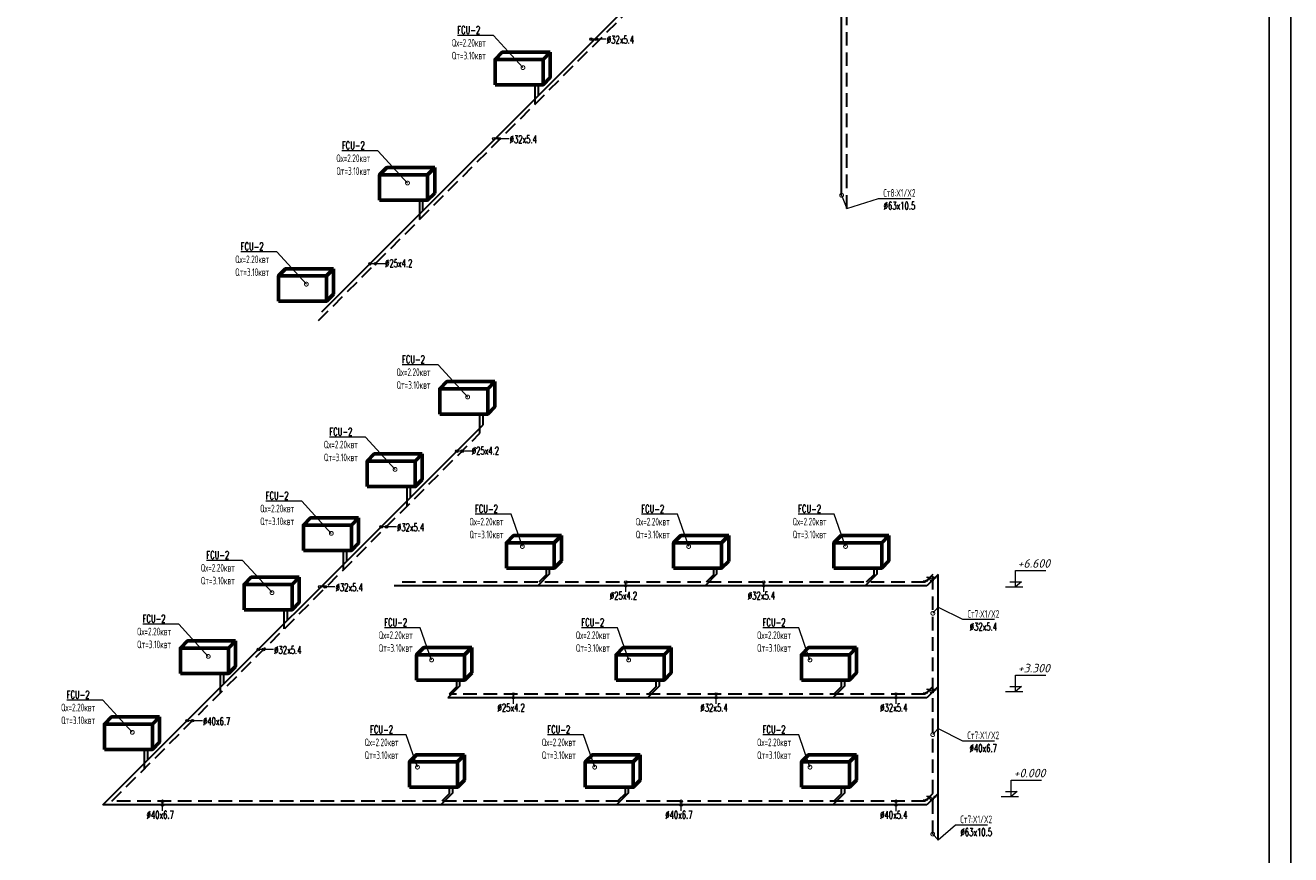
# Model space of a CAD drawing. Header units: inches. Extents: x 8001 to 766003, y -84601 to 563258.
# Tile 44 of 188: x 259533 to 289106, y 212980 to 232368. Entities that reach past the tile are written whole.
import ezdxf
from ezdxf import colors
from ezdxf.entities.mleader import LeaderData, LeaderLine
from ezdxf.enums import TextEntityAlignment as Align
from ezdxf.math import Vec2, Vec3

# ---------------------------------------------------------------- set-up
doc = ezdxf.new("R2010")
doc.units = ezdxf.units.IN
doc.header["$MEASUREMENT"] = 0
doc.linetypes.add('CONTINOUS', pattern=[0])
doc.linetypes.add('HIDDEN', pattern=[9.525, 6.35, -3.175])
for name, color, linetype, lineweight in [('Fancoil', 4, 'Continuous', 60), ('SGM-M-400-TEXT', 140, 'CONTINOUS', 20), ('SGM-M-500-11-HI-TEXT', 11, 'CONTINOUS', 20), ('SGM-M-500-9-HI-EQM', 150, 'CONTINOUS', 20), ('SGM-M-700-5-HVAC-WS-CWS-FCU', 32, 'CONTINOUS', 30), ('SGM-M-700-6-HVAC-WS-CWR-FCU', 141, 'HIDDEN', 30), ('ОВ', 250, 'Continuous', 25)]:
    doc.layers.add(name, color=color, linetype=linetype, lineweight=lineweight)
doc.styles.add('ISOPEUR', font='isocpeui.ttf')
doc.styles.add('SGM_MKN', font='romans.shx', dxfattribs={"width": 0.65, "height": 100})

# ---------------------------------------------------------------- blocks, each defined once
blk = doc.blocks.new('flaid 54512')
at = {"layer": 'ОВ', "color": 0, "lineweight": 60}
blk.add_lwpolyline([(1359433, -675694), (1359267, -675861), (1358146, -675861), (1358312, -675694)], close=True, dxfattribs=at)
for points in [[(1359433, -675694), (1359433, -676287)], [(1358146, -675861), (1358146, -676454)], [(1359267, -675861), (1359267, -676454)], [(1359433, -676287), (1359433, -676287), (1359267, -676454), (1358146, -676454)]]:
    blk.add_lwpolyline(points, dxfattribs=at)
blk = doc.blocks.new('_DotSmall')
at = {"color": 0, "linetype": 'ByBlock', "const_width": 0.5}
blk.add_lwpolyline([(-0.0625, 0, 1), (0.0625, 0, 1)], format="xyb", close=True, dxfattribs=at)
blk = doc.blocks.new('*U67')
at = {"color": 0, "linetype": 'ByBlock', "lineweight": 18}
for points in [[(863, 200), (1313, 200), (1088, 0), (1088, 633), (2267, 633)], [(700, 0), (1374, 0)]]:
    blk.add_lwpolyline(points, dxfattribs=at)
at = {"color": 0, "linetype": 'ByBlock', "lineweight": 5, "style": 'ISOPEUR'}
blk.add_attdef('LEVEL', text='', height=250, dxfattribs=at).set_placement((1678, 816), align=Align.MIDDLE_CENTER)

msp = doc.modelspace()

# ---------------------------------------------------------------- linework, layer by layer
for points in [[(189105.77, 267572.808), (289105.77, 267572.808), (289105.77, 198172.808), (189105.77, 198172.808)], [(191105.77, 267072.808), (288605.77, 267072.808), (288605.77, 198672.808), (191105.77, 198672.808)]]:
    msp.add_lwpolyline(points, close=True)
at = {"layer": 'SGM-M-500-11-HI-TEXT', "color": 5, "ltscale": 30}
for p, q in [((273108.753, 232045.866), (272752.44, 232045.866)), ((270838.013, 229717.434, -40), (270481.699, 229717.434, -40)), ((267945.339, 226795.155, -40), (267589.026, 226795.155, -40)), ((269972.133, 222414.149, 40), (269615.819, 222414.149, 40)), ((268204.022, 220646.039, 40), (267847.709, 220646.039, 40)), ((266769.883, 219241.506, 40), (266413.569, 219241.506, 40)), ((273564.749, 219125.146), (273564.749, 219352.425)), ((276789.138, 219125.126), (276789.138, 219352.405)), ((265333.965, 217775.982, 40), (264977.652, 217775.982, 40)), ((270939.023, 216507.63), (270939.023, 216734.909)), ((275680.236, 216507.695), (275680.236, 216734.974)), ((279881.789, 216507.695), (279881.789, 216734.974)), ((263671.365, 216113.381, 40), (263315.051, 216113.381, 40)), ((262737.305, 214002.667), (262737.305, 214229.946)), ((274859.805, 214002.667), (274859.805, 214229.946)), ((279881.806, 214001.808), (279881.806, 214229.087))]:
    msp.add_line(p, q, dxfattribs=at)
for centre in [(272752.44, 232045.866), (272876.842, 232045.866), (270481.699, 229717.434, -40), (270606.101, 229717.434, -40), (267589.026, 226795.155, -40), (267713.427, 226795.155, -40), (269615.819, 222414.149, 40), (269740.221, 222414.149, 40), (267847.709, 220646.039, 40), (267972.111, 220646.039, 40), (266413.569, 219241.506, 40), (266537.971, 219241.506, 40), (273564.748, 219267.574), (273564.749, 219352.425), (276789.138, 219352.405), (276789.138, 219267.555), (264977.652, 217775.982, 40), (265102.053, 217775.982, 40), (270939.023, 216734.909), (270939.023, 216650.058), (275680.236, 216734.974), (275680.236, 216650.123), (279881.789, 216734.974), (279881.789, 216650.123), (263315.051, 216113.381, 40), (263439.453, 216113.381, 40), (262737.304, 214145.095), (262737.305, 214229.946), (274859.804, 214145.095), (274859.805, 214229.946), (279881.805, 214144.237), (279881.806, 214229.087)]:
    msp.add_circle(centre, 30, dxfattribs=at)
at = {"layer": 'SGM-M-500-9-HI-EQM', "ltscale": 30}
for p, q in [((280701.871, 219461.322), (280597.871, 219461.322)), ((280629.185, 219472.636), (280606.558, 219450.008)), ((280630.273, 219421.724), (280701.871, 219461.322)), ((280630.273, 219421.724), (280637.871, 219461.322)), ((280688.788, 219438.563), (280630.273, 219421.724)), ((280683.077, 219382.126), (280826.273, 219461.322)), ((280686.432, 219426.285), (280688.788, 219438.563)), ((280687.61, 219432.424), (280707.116, 219438.037)), ((280705.231, 219428.214), (280709, 219447.86)), ((280762.273, 219461.322), (280747.077, 219382.126)), ((280826.273, 219461.322), (280762.273, 219461.322)), ((280518.675, 219382.126), (280622.675, 219382.126)), ((280558.675, 219382.126), (280630.273, 219421.724)), ((280622.675, 219382.126), (280630.273, 219421.724)), ((280627.917, 219409.445), (280686.432, 219426.285)), ((280747.077, 219382.126), (280683.077, 219382.126)), ((280558.675, 216764.613), (280630.273, 216804.211)), ((280701.871, 216843.809), (280597.871, 216843.809)), ((280629.185, 216855.123), (280606.558, 216832.495)), ((280622.675, 216764.613), (280630.273, 216804.211)), ((280627.917, 216791.932), (280686.432, 216808.772)), ((280630.273, 216804.211), (280701.871, 216843.809)), ((280630.273, 216804.211), (280637.871, 216843.809)), ((280688.788, 216821.051), (280630.273, 216804.211)), ((280683.077, 216764.613), (280826.273, 216843.809)), ((280686.432, 216808.772), (280688.788, 216821.051)), ((280687.61, 216814.911), (280707.116, 216820.524)), ((280705.231, 216810.701), (280709, 216830.347)), ((280762.273, 216843.809), (280747.077, 216764.613)), ((280826.273, 216843.809), (280762.273, 216843.809)), ((280518.675, 216764.613), (280622.675, 216764.613)), ((280747.077, 216764.613), (280683.077, 216764.613)), ((280518.675, 214259.68), (280622.675, 214259.68)), ((280558.675, 214259.68), (280630.273, 214299.278)), ((280701.871, 214338.876), (280597.871, 214338.876)), ((280629.185, 214350.19), (280606.558, 214327.563)), ((280622.675, 214259.68), (280630.273, 214299.278)), ((280627.917, 214286.999), (280686.432, 214303.839)), ((280630.273, 214299.278), (280701.871, 214338.876)), ((280630.273, 214299.278), (280637.871, 214338.876)), ((280688.788, 214316.118), (280630.273, 214299.278)), ((280683.077, 214259.68), (280826.273, 214338.876)), ((280747.077, 214259.68), (280683.077, 214259.68)), ((280686.432, 214303.839), (280688.788, 214316.118)), ((280687.61, 214309.978), (280707.116, 214315.592)), ((280705.231, 214305.768), (280709, 214325.415)), ((280762.273, 214338.876), (280747.077, 214259.68)), ((280826.273, 214338.876), (280762.273, 214338.876))]:
    msp.add_line(p, q, dxfattribs=at)
for centre in [(280754.675, 219421.724), (280754.675, 216804.211), (280754.675, 214299.278)]:
    msp.add_ellipse(centre, major_axis=(27.029, 11.196), ratio=0.414213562, start_param=1.570796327, end_param=7.853981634, dxfattribs=at)
at = {"layer": 'SGM-M-700-5-HVAC-WS-CWS-FCU', "ltscale": 500}
for p, q in [((278610.497, 228395.137), (278613.665, 250255.458)), ((266461.75, 225667.88, -40), (275322.028, 234524.441, -40)), ((271523.526, 230729.655, -40), (271523.526, 230979.672, -40)), ((268825.122, 228031.251, -40), (268825.122, 228281.268, -40)), ((270231.639, 223029.969, 40), (270231.639, 223279.986, 40)), ((261346.783, 214145.113, 40), (270231.639, 223029.969, 40)), ((268534.988, 221337.729, 40), (268534.988, 221587.747, 40)), ((267044.925, 219843.255, 40), (267044.925, 220093.272, 40)), ((271786.185, 219546.349), (271507.387, 219267.558)), ((271786.185, 219546.35), (271786.185, 219679.741)), ((275696.33, 219545.374), (275418.544, 219267.595)), ((275696.33, 219545.375), (275696.33, 219678.766)), ((279441.848, 219546.325), (279164.062, 219268.546)), ((279441.848, 219546.326), (279441.848, 219679.717)), ((280864.483, 219531.532), (280794.273, 219461.322)), ((280864.483, 213319.864), (280864.483, 219531.532)), ((280600.592, 219267.641), (268152.377, 219267.558)), ((280715.077, 219382.126), (280600.592, 219267.641)), ((265658.4, 218456.73, 40), (265658.4, 218706.748, 40)), ((264168.487, 216966.817, 40), (264168.487, 217216.835, 40)), ((269689.562, 216928.812), (269410.787, 216650.043)), ((269689.562, 216928.813), (269689.562, 217062.204)), ((274351.766, 216928.812), (274073.98, 216651.033)), ((274351.766, 216928.813), (274351.766, 217062.204)), ((278683.581, 216928.812), (278405.795, 216651.033)), ((278683.581, 216928.813), (278683.581, 217062.204)), ((280864.483, 216914.019), (280794.273, 216843.809)), ((280600.592, 216650.128), (269410.796, 216650.053)), ((280715.077, 216764.613), (280600.592, 216650.128)), ((262393.621, 215191.951, 40), (262393.621, 215441.996, 40)), ((269520.521, 214423.88), (269241.745, 214145.111)), ((269520.521, 214423.88), (269520.521, 214557.272)), ((273630.218, 214423.88), (273352.432, 214146.1)), ((273630.218, 214423.88), (273630.218, 214557.272)), ((278683.581, 214423.88), (278405.795, 214146.1)), ((278683.581, 214423.88), (278683.581, 214557.272)), ((280864.483, 214409.086), (280794.273, 214338.876)), ((280600.592, 214145.195), (261346.783, 214145.113)), ((280715.077, 214259.68), (280600.592, 214145.195))]:
    msp.add_line(p, q, dxfattribs=at)
at = {"layer": 'SGM-M-700-6-HVAC-WS-CWR-FCU', "ltscale": 50}
for p, q in [((278731.8, 228083.628), (278731.8, 250255.458)), ((266387.605, 225469.333, -40), (275325.015, 234406.448, -40)), ((261556.04, 214229.968, 40), (270157.494, 222831.422, 40)), ((280740.081, 213462.483), (280740.081, 219531.532)), ((280561.041, 219352.491), (268237.23, 219352.409)), ((280561.041, 216734.978), (269435.65, 216734.904)), ((280561.041, 214230.045), (261556.04, 214229.968))]:
    msp.add_line(p, q, dxfattribs=at)
at = {"layer": 'SGM-M-700-6-HVAC-WS-CWR-FCU', "ltscale": 500}
for p, q in [((271449.381, 230531.108, -40), (271449.381, 230979.671, -40)), ((268750.977, 227832.704, -40), (268750.977, 228281.267, -40)), ((270157.494, 222831.422, 40), (270157.494, 223279.985, 40)), ((268460.843, 221139.183, 40), (268460.843, 221587.746, 40)), ((266970.78, 219644.708, 40), (266970.78, 220093.272, 40)), ((271712.04, 219532.204), (271532.241, 219352.409)), ((271712.04, 219532.205), (271712.04, 219679.74)), ((275622.185, 219531.229), (275442.492, 219351.54)), ((275622.185, 219531.23), (275622.185, 219678.765)), ((279367.703, 219532.18), (279188.01, 219352.491)), ((279367.703, 219532.181), (279367.703, 219679.716)), ((280740.081, 219531.532), (280669.871, 219461.322)), ((280590.675, 219382.126), (280561.041, 219352.491)), ((265584.255, 218258.183, 40), (265584.255, 218706.747, 40)), ((264094.342, 216768.271, 40), (264094.342, 217216.834, 40)), ((269615.417, 216914.667), (269435.64, 216734.895)), ((269615.417, 216914.668), (269615.417, 217062.204)), ((274277.621, 216914.667), (274097.928, 216734.978)), ((274277.621, 216914.668), (274277.621, 217062.204)), ((278609.436, 216914.667), (278429.743, 216734.978)), ((278609.436, 216914.668), (278609.436, 217062.204)), ((280740.081, 216914.019), (280669.871, 216843.809)), ((280590.675, 216764.613), (280561.041, 216734.978)), ((262319.476, 214993.404, 40), (262319.476, 215441.995, 40)), ((269446.375, 214409.734), (269266.599, 214229.962)), ((269446.376, 214409.735), (269446.376, 214557.271)), ((273556.073, 214409.734), (273376.38, 214230.045)), ((273556.073, 214409.735), (273556.073, 214557.271)), ((278609.436, 214409.734), (278429.743, 214230.045)), ((278609.436, 214409.735), (278609.436, 214557.271)), ((280740.081, 214409.086), (280669.871, 214338.876)), ((280590.675, 214259.68), (280561.041, 214230.045))]:
    msp.add_line(p, q, dxfattribs=at)

# ---------------------------------------------------------------- block references
at = {"color": 0}
ref = msp.add_blockref('*U67', (282023.629, 219241.15), dxfattribs=dict(at, xscale=0.6000000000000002, yscale=0.6000000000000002, zscale=0.6000000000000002))
ref.add_attrib('LEVEL', '+6.600', dxfattribs={"color": 0, "linetype": 'ByBlock', "lineweight": 5, "height": 200, "style": 'ISOPEUR'}).set_placement((283102.839, 219789.135), align=Align.MIDDLE_CENTER)
ref = msp.add_blockref('*U67', (282023.629, 216793.881), dxfattribs=dict(at, xscale=0.6000000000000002, yscale=0.6000000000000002, zscale=0.6000000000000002))
ref.add_attrib('LEVEL', '+3.300', dxfattribs={"color": 0, "linetype": 'ByBlock', "lineweight": 5, "height": 200, "style": 'ISOPEUR'}).set_placement((283102.839, 217341.867), align=Align.MIDDLE_CENTER)
ref = msp.add_blockref('*U67', (281922.755, 214340.536), dxfattribs=dict(at, xscale=0.6000000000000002, yscale=0.6000000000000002, zscale=0.6000000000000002))
ref.add_attrib('LEVEL', '+0.000', dxfattribs={"color": 0, "linetype": 'ByBlock', "lineweight": 5, "height": 200, "style": 'ISOPEUR'}).set_placement((283001.965, 214888.522), align=Align.MIDDLE_CENTER)
at = {"layer": 'Fancoil', "color": 0, "lineweight": 25}
for p in [(-1087633.99, 907433.327, -80), (-1090332.394, 904734.923, -80), (-1092695.765, 902371.579, -80), (-1088925.877, 899733.641), (-1090622.528, 898041.402), (-1092112.591, 896546.927), (-1087371.33, 896133.396, -40), (-1083461.185, 896132.421, -40), (-1079715.667, 896133.372, -40), (-1093499.116, 895160.402), (-1094989.028, 893670.49), (-1089467.953, 893515.859, -40), (-1084805.75, 893515.859, -40), (-1080473.934, 893515.859, -40), (-1096763.895, 891895.651), (-1089636.995, 891010.926, -40), (-1085527.297, 891010.926, -40), (-1080473.934, 891010.926, -40)]:
    msp.add_blockref('flaid 54512', p, dxfattribs=at)

# ---------------------------------------------------------------- texts
at = {"layer": 'SGM-M-500-11-HI-TEXT', "color": 5, "ltscale": 30, "style": 'SGM_MKN', "width": 0.65}
for s, p in [('%%C32x5.4', (273123.939, 231942.938)), ('%%C32x5.4', (270853.199, 229614.506, -40)), ('%%C25x4.2', (267941.01, 226714.692, -40)), ('%%C25x4.2', (269967.803, 222333.686, 40)), ('%%C32x5.4', (268219.208, 220543.111, 40)), ('%%C32x5.4', (266785.069, 219138.578, 40)), ('%%C25x4.2', (273194.9, 218944.708)), ('%%C32x5.4', (276419.289, 218944.688)), ('%%C32x5.4', (265349.151, 217673.054, 40)), ('%%C25x4.2', (270569.175, 216327.192)), ('%%C32x5.4', (275310.388, 216327.257)), ('%%C32x5.4', (279511.94, 216327.257)), ('%%C40x6.7', (263686.551, 216010.453, 40)), ('%%C40x6.7', (262367.456, 213822.229)), ('%%C40x6.7', (274489.956, 213822.229)), ('%%C40x5.4', (279511.957, 213821.37))]:
    msp.add_text(s, height=180, dxfattribs=at).set_placement(p)

# ---------------------------------------------------------------- leaders
at = {"layer": 'SGM-M-400-TEXT', "color": 7, "ltscale": 30, "true_color": 0xffffff}
ml = msp.add_multileader_mtext('Standard', dxfattribs=at)
ml.set_content('\\A1;{\\C255;\\c16777215;FCU-2\\PQх=2.20квт\\PQт=3.10квт}', color=5, style='SGM_MKN')
ml.set_leader_properties(lineweight=18)
ml.set_arrow_properties(name='DOTSMALL')
ml.build(insert=Vec2(0, 0))
ml.multileader.update_dxf_attribs({"text_left_attachment_type": 6, "text_right_attachment_type": 6, "dogleg_length": 0, "arrow_head_size": 180})
ctx = ml.context
ctx.base_point, ctx.char_height, ctx.arrow_head_size, ctx.plane_origin = Vec3(269320.348, 232133.905), 180, 180, Vec3(376118.186, 375174.293)
ctx.left_attachment, ctx.right_attachment, ctx.text_align_type = 6, 6, 1
notes = []
notes.append((ctx, [(1, (1, 1, 0), (270472.062, 232133.905), (-1, 0), 0, [(0, [(271163.221, 231378.738)], 0, [])])]))
ctx.mtext.insert, ctx.mtext.width, ctx.mtext.defined_height, ctx.mtext.alignment, ctx.mtext.flow_direction = Vec3(269896.205, 232349.905), 830.20237, 239.92, 2, 5
ml = msp.add_multileader_mtext('Standard', dxfattribs=at)
ml.set_content('\\A1;{\\C255;\\c16777215;FCU-2\\PQх=2.20квт\\PQт=3.10квт}', color=5, style='SGM_MKN')
ml.set_leader_properties(lineweight=18)
ml.set_arrow_properties(name='DOTSMALL')
ml.build(insert=Vec2(0, 0))
ml.multileader.update_dxf_attribs({"text_left_attachment_type": 6, "text_right_attachment_type": 6, "dogleg_length": 0, "arrow_head_size": 180})
ctx = ml.context
ctx.base_point, ctx.char_height, ctx.arrow_head_size, ctx.plane_origin = Vec3(266621.944, 229435.5, -40), 180, 180, Vec3(373419.782, 372475.889, -40)
ctx.left_attachment, ctx.right_attachment, ctx.text_align_type = 6, 6, 1
notes.append((ctx, [(1, (1, 1, 0), (267773.658, 229435.5, -40), (-1, 0), 0, [(0, [(268464.817, 228680.334, -40)], 0, [])])]))
ctx.mtext.insert, ctx.mtext.width, ctx.mtext.defined_height, ctx.mtext.alignment, ctx.mtext.flow_direction = Vec3(267197.801, 229651.5, -40), 830.20237, 239.92, 2, 5
at = {"layer": 'SGM-M-400-TEXT', "color": 5, "ltscale": 30}
ml = msp.add_multileader_mtext('Standard', dxfattribs=at)
ml.set_content('\\A1;Ст8:X1/X2\\PØ63x10.5', color=5, style='SGM_MKN')
ml.set_leader_properties(lineweight=18)
ml.set_arrow_properties(name='DOTSMALL')
ml.build(insert=Vec2(0, 0))
ml.multileader.update_dxf_attribs({"text_left_attachment_type": 6, "text_right_attachment_type": 6, "dogleg_length": 0, "arrow_head_size": 180})
ctx = ml.context
ctx.base_point, ctx.char_height, ctx.arrow_head_size, ctx.plane_origin = Vec3(279475.541, 228323.246), 180, 180, Vec3(171974.702, 362316.104)
ctx.left_attachment, ctx.right_attachment, ctx.text_align_type = 6, 6, 1
notes.append((ctx, [(0, (1, 1, 0), (279475.541, 228323.246), (1, 0), 0, [(3, [(278610.497, 228395.137), (278731.8, 228083.628)], 0, [])])]))
ctx.mtext.insert, ctx.mtext.width, ctx.mtext.defined_height, ctx.mtext.alignment, ctx.mtext.flow_direction = Vec3(279962.255, 228539.246), 2049.65912, 514.286, 2, 5
at = {"layer": 'SGM-M-400-TEXT', "color": 7, "ltscale": 30, "true_color": 0xffffff}
ml = msp.add_multileader_mtext('Standard', dxfattribs=at)
ml.set_content('\\A1;{\\C255;\\c16777215;FCU-2\\PQх=2.20квт\\PQт=3.10квт}', color=5, style='SGM_MKN')
ml.set_leader_properties(lineweight=18)
ml.set_arrow_properties(name='DOTSMALL')
ml.build(insert=Vec2(0, 0))
ml.multileader.update_dxf_attribs({"text_left_attachment_type": 6, "text_right_attachment_type": 6, "dogleg_length": 0, "arrow_head_size": 180})
ctx = ml.context
ctx.base_point, ctx.char_height, ctx.arrow_head_size, ctx.plane_origin = Vec3(264258.573, 227072.157, -40), 180, 180, Vec3(371056.411, 370112.545, -40)
ctx.left_attachment, ctx.right_attachment, ctx.text_align_type = 6, 6, 1
notes.append((ctx, [(1, (1, 1, 0), (265410.287, 227072.157, -40), (-1, 0), 0, [(0, [(266101.446, 226316.99, -40)], 0, [])])]))
ctx.mtext.insert, ctx.mtext.width, ctx.mtext.defined_height, ctx.mtext.alignment, ctx.mtext.flow_direction = Vec3(264834.43, 227288.157, -40), 830.20237, 239.92, 2, 5
ml = msp.add_multileader_mtext('Standard', dxfattribs=at)
ml.set_content('\\A1;{\\C255;\\c16777215;FCU-2\\PQх=2.20квт\\PQт=3.10квт}', color=5, style='SGM_MKN')
ml.set_leader_properties(lineweight=18)
ml.set_arrow_properties(name='DOTSMALL')
ml.build(insert=Vec2(0, 0))
ml.multileader.update_dxf_attribs({"text_left_attachment_type": 6, "text_right_attachment_type": 6, "dogleg_length": 0, "arrow_head_size": 180})
ctx = ml.context
ctx.base_point, ctx.char_height, ctx.arrow_head_size, ctx.plane_origin = Vec3(268028.461, 224434.219, 40), 180, 180, Vec3(374826.299, 367474.607, 40)
ctx.left_attachment, ctx.right_attachment, ctx.text_align_type = 6, 6, 1
notes.append((ctx, [(1, (1, 1, 0), (269180.175, 224434.219, 40), (-1, 0), 0, [(0, [(269871.334, 223679.052, 40)], 0, [])])]))
ctx.mtext.insert, ctx.mtext.width, ctx.mtext.defined_height, ctx.mtext.alignment, ctx.mtext.flow_direction = Vec3(268604.318, 224650.219, 40), 830.20237, 239.92, 2, 5
ml = msp.add_multileader_mtext('Standard', dxfattribs=at)
ml.set_content('\\A1;{\\C255;\\c16777215;FCU-2\\PQх=2.20квт\\PQт=3.10квт}', color=5, style='SGM_MKN')
ml.set_leader_properties(lineweight=18)
ml.set_arrow_properties(name='DOTSMALL')
ml.build(insert=Vec2(0, 0))
ml.multileader.update_dxf_attribs({"text_left_attachment_type": 6, "text_right_attachment_type": 6, "dogleg_length": 0, "arrow_head_size": 180})
ctx = ml.context
ctx.base_point, ctx.char_height, ctx.arrow_head_size, ctx.plane_origin = Vec3(266331.81, 222741.979, 80), 180, 180, Vec3(373129.648, 365782.368, 80)
ctx.left_attachment, ctx.right_attachment, ctx.text_align_type = 6, 6, 1
notes.append((ctx, [(1, (1, 1, 0), (267483.524, 222741.979, 80), (-1, 0), 0, [(0, [(268174.683, 221986.813, 80)], 0, [])])]))
ctx.mtext.insert, ctx.mtext.width, ctx.mtext.defined_height, ctx.mtext.alignment, ctx.mtext.flow_direction = Vec3(266907.667, 222957.979, 80), 830.20237, 239.92, 2, 5
ml = msp.add_multileader_mtext('Standard', dxfattribs=at)
ml.set_content('\\A1;{\\C255;\\c16777215;FCU-2\\PQх=2.20квт\\PQт=3.10квт}', color=5, style='SGM_MKN')
ml.set_leader_properties(lineweight=18)
ml.set_arrow_properties(name='DOTSMALL')
ml.build(insert=Vec2(0, 0))
ml.multileader.update_dxf_attribs({"text_left_attachment_type": 6, "text_right_attachment_type": 6, "dogleg_length": 0, "arrow_head_size": 180})
ctx = ml.context
ctx.base_point, ctx.char_height, ctx.arrow_head_size, ctx.plane_origin = Vec3(264841.747, 221247.505, 80), 180, 180, Vec3(371639.585, 364287.893, 80)
ctx.left_attachment, ctx.right_attachment, ctx.text_align_type = 6, 6, 1
notes.append((ctx, [(1, (1, 1, 0), (265993.461, 221247.505, 80), (-1, 0), 0, [(0, [(266684.62, 220492.338, 80)], 0, [])])]))
ctx.mtext.insert, ctx.mtext.width, ctx.mtext.defined_height, ctx.mtext.alignment, ctx.mtext.flow_direction = Vec3(265417.604, 221463.505, 80), 830.20237, 239.92, 2, 5
ml = msp.add_multileader_mtext('Standard', dxfattribs=at)
ml.set_content('\\A1;{\\C255;\\c16777215;FCU-2\\PQх=2.20квт\\PQт=3.10квт}', color=5, style='SGM_MKN')
ml.set_leader_properties(lineweight=18)
ml.set_arrow_properties(name='DOTSMALL')
ml.build(insert=Vec2(0, 0))
ml.multileader.update_dxf_attribs({"text_left_attachment_type": 6, "text_right_attachment_type": 6, "dogleg_length": 0, "arrow_head_size": 180})
ctx = ml.context
ctx.base_point, ctx.char_height, ctx.arrow_head_size, ctx.plane_origin = Vec3(269733.384, 220940.089), 180, 180, Vec3(376103.731, 363980.478)
ctx.left_attachment, ctx.right_attachment, ctx.text_align_type = 6, 6, 1
notes.append((ctx, [(1, (1, 1, 0), (270885.098, 220940.089), (-1, 0), 0, [(0, [(271148.766, 220184.923)], 0, [])])]))
ctx.mtext.insert, ctx.mtext.width, ctx.mtext.defined_height, ctx.mtext.alignment, ctx.mtext.flow_direction = Vec3(270309.241, 221156.089), 830.20237, 239.92, 2, 5
ml = msp.add_multileader_mtext('Standard', dxfattribs=at)
ml.set_content('\\A1;{\\C255;\\c16777215;FCU-2\\PQх=2.20квт\\PQт=3.10квт}', color=5, style='SGM_MKN')
ml.set_leader_properties(lineweight=18)
ml.set_arrow_properties(name='DOTSMALL')
ml.build(insert=Vec2(0, 0))
ml.multileader.update_dxf_attribs({"text_left_attachment_type": 6, "text_right_attachment_type": 6, "dogleg_length": 0, "arrow_head_size": 180})
ctx = ml.context
ctx.base_point, ctx.char_height, ctx.arrow_head_size, ctx.plane_origin = Vec3(273620.698, 220939.114), 180, 180, Vec3(379991.045, 363979.503)
ctx.left_attachment, ctx.right_attachment, ctx.text_align_type = 6, 6, 1
notes.append((ctx, [(1, (1, 1, 0), (274772.412, 220939.114), (-1, 0), 0, [(0, [(275036.08, 220183.948)], 0, [])])]))
ctx.mtext.insert, ctx.mtext.width, ctx.mtext.defined_height, ctx.mtext.alignment, ctx.mtext.flow_direction = Vec3(274196.555, 221155.114), 830.20237, 239.92, 2, 5
ml = msp.add_multileader_mtext('Standard', dxfattribs=at)
ml.set_content('\\A1;{\\C255;\\c16777215;FCU-2\\PQх=2.20квт\\PQт=3.10квт}', color=5, style='SGM_MKN')
ml.set_leader_properties(lineweight=18)
ml.set_arrow_properties(name='DOTSMALL')
ml.build(insert=Vec2(0, 0))
ml.multileader.update_dxf_attribs({"text_left_attachment_type": 6, "text_right_attachment_type": 6, "dogleg_length": 0, "arrow_head_size": 180})
ctx = ml.context
ctx.base_point, ctx.char_height, ctx.arrow_head_size, ctx.plane_origin = Vec3(277286.35, 220940.065), 180, 180, Vec3(383656.697, 363980.454)
ctx.left_attachment, ctx.right_attachment, ctx.text_align_type = 6, 6, 1
notes.append((ctx, [(1, (1, 1, 0), (278438.064, 220940.065), (-1, 0), 0, [(0, [(278701.732, 220184.899)], 0, [])])]))
ctx.mtext.insert, ctx.mtext.width, ctx.mtext.defined_height, ctx.mtext.alignment, ctx.mtext.flow_direction = Vec3(277862.207, 221156.065), 830.20237, 239.92, 2, 5
ml = msp.add_multileader_mtext('Standard', dxfattribs=at)
ml.set_content('\\A1;{\\C255;\\c16777215;FCU-2\\PQх=2.20квт\\PQт=3.10квт}', color=5, style='SGM_MKN')
ml.set_leader_properties(lineweight=18)
ml.set_arrow_properties(name='DOTSMALL')
ml.build(insert=Vec2(0, 0))
ml.multileader.update_dxf_attribs({"text_left_attachment_type": 6, "text_right_attachment_type": 6, "dogleg_length": 0, "arrow_head_size": 180})
ctx = ml.context
ctx.base_point, ctx.char_height, ctx.arrow_head_size, ctx.plane_origin = Vec3(263455.222, 219860.98, 40), 180, 180, Vec3(370253.06, 362901.368, 40)
ctx.left_attachment, ctx.right_attachment, ctx.text_align_type = 6, 6, 1
notes.append((ctx, [(1, (1, 1, 0), (264606.937, 219860.98, 40), (-1, 0), 0, [(0, [(265298.095, 219105.813, 40)], 0, [])])]))
ctx.mtext.insert, ctx.mtext.width, ctx.mtext.defined_height, ctx.mtext.alignment, ctx.mtext.flow_direction = Vec3(264031.079, 220076.98, 40), 830.20237, 239.92, 2, 5
ml = msp.add_multileader_mtext('Standard', dxfattribs=at)
ml.set_content('\\A1;{\\C255;\\c16777215;FCU-2\\PQх=2.20квт\\PQт=3.10квт}', color=5, style='SGM_MKN')
ml.set_leader_properties(lineweight=18)
ml.set_arrow_properties(name='DOTSMALL')
ml.build(insert=Vec2(0, 0))
ml.multileader.update_dxf_attribs({"text_left_attachment_type": 6, "text_right_attachment_type": 6, "dogleg_length": 0, "arrow_head_size": 180})
ctx = ml.context
ctx.base_point, ctx.char_height, ctx.arrow_head_size, ctx.plane_origin = Vec3(261965.31, 218371.067, 40), 180, 180, Vec3(368763.148, 361411.456, 40)
ctx.left_attachment, ctx.right_attachment, ctx.text_align_type = 6, 6, 1
notes.append((ctx, [(1, (1, 1, 0), (263117.024, 218371.067, 40), (-1, 0), 0, [(0, [(263808.183, 217615.901, 40)], 0, [])])]))
ctx.mtext.insert, ctx.mtext.width, ctx.mtext.defined_height, ctx.mtext.alignment, ctx.mtext.flow_direction = Vec3(262541.167, 218587.067, 40), 830.20237, 239.92, 2, 5
at = {"layer": 'SGM-M-400-TEXT', "color": 5, "ltscale": 30}
ml = msp.add_multileader_mtext('Standard', dxfattribs=at)
ml.set_content('\\A1;Ст7:X1/X2\\PØ32x5.4', color=5, style='SGM_MKN')
ml.set_leader_properties(lineweight=18)
ml.set_arrow_properties(name='DOTSMALL')
ml.build(insert=Vec2(0, 0))
ml.multileader.update_dxf_attribs({"text_left_attachment_type": 6, "text_right_attachment_type": 6, "dogleg_length": 0, "arrow_head_size": 180})
ctx = ml.context
ctx.base_point, ctx.char_height, ctx.arrow_head_size, ctx.plane_origin = Vec3(281437.891, 218482.314, 40), 180, 180, Vec3(176846.849, 352509.821, 40)
ctx.left_attachment, ctx.right_attachment, ctx.text_align_type = 6, 6, 1
notes.append((ctx, [(0, (1, 1, 0), (281437.891, 218482.314, 40), (1, 0), 0, [(2, [(280742.887, 218624.353, 40), (280867.288, 218764.039, 40)], 0, [])])]))
ctx.mtext.insert, ctx.mtext.width, ctx.mtext.alignment, ctx.mtext.flow_direction = Vec3(281924.605, 218698.314, 40), 1161.58989, 2, 5
at = {"layer": 'SGM-M-400-TEXT', "color": 7, "ltscale": 30, "true_color": 0xffffff}
ml = msp.add_multileader_mtext('Standard', dxfattribs=at)
ml.set_content('\\A1;{\\C255;\\c16777215;FCU-2\\PQх=2.20квт\\PQт=3.10квт}', color=5, style='SGM_MKN')
ml.set_leader_properties(lineweight=18)
ml.set_arrow_properties(name='DOTSMALL')
ml.build(insert=Vec2(0, 0))
ml.multileader.update_dxf_attribs({"text_left_attachment_type": 6, "text_right_attachment_type": 6, "dogleg_length": 0, "arrow_head_size": 180})
ctx = ml.context
ctx.base_point, ctx.char_height, ctx.arrow_head_size, ctx.plane_origin = Vec3(267612.407, 218286.388, 40), 180, 180, Vec3(373982.753, 361326.777, 40)
ctx.left_attachment, ctx.right_attachment, ctx.text_align_type = 6, 6, 1
notes.append((ctx, [(1, (1, 1, 0), (268764.121, 218286.388, 40), (-1, 0), 0, [(0, [(269027.789, 217531.222, 40)], 0, [])])]))
ctx.mtext.insert, ctx.mtext.width, ctx.mtext.defined_height, ctx.mtext.alignment, ctx.mtext.flow_direction = Vec3(268188.264, 218502.388, 40), 830.20237, 239.92, 2, 5
ml = msp.add_multileader_mtext('Standard', dxfattribs=at)
ml.set_content('\\A1;{\\C255;\\c16777215;FCU-2\\PQх=2.20квт\\PQт=3.10квт}', color=5, style='SGM_MKN')
ml.set_leader_properties(lineweight=18)
ml.set_arrow_properties(name='DOTSMALL')
ml.build(insert=Vec2(0, 0))
ml.multileader.update_dxf_attribs({"text_left_attachment_type": 6, "text_right_attachment_type": 6, "dogleg_length": 0, "arrow_head_size": 180})
ctx = ml.context
ctx.base_point, ctx.char_height, ctx.arrow_head_size, ctx.plane_origin = Vec3(272219.541, 218286.388, 40), 180, 180, Vec3(378589.888, 361326.777, 40)
ctx.left_attachment, ctx.right_attachment, ctx.text_align_type = 6, 6, 1
notes.append((ctx, [(1, (1, 1, 0), (273371.256, 218286.388, 40), (-1, 0), 0, [(0, [(273634.923, 217531.222, 40)], 0, [])])]))
ctx.mtext.insert, ctx.mtext.width, ctx.mtext.defined_height, ctx.mtext.alignment, ctx.mtext.flow_direction = Vec3(272795.398, 218502.388, 40), 830.20237, 239.92, 2, 5
ml = msp.add_multileader_mtext('Standard', dxfattribs=at)
ml.set_content('\\A1;{\\C255;\\c16777215;FCU-2\\PQх=2.20квт\\PQт=3.10квт}', color=5, style='SGM_MKN')
ml.set_leader_properties(lineweight=18)
ml.set_arrow_properties(name='DOTSMALL')
ml.build(insert=Vec2(0, 0))
ml.multileader.update_dxf_attribs({"text_left_attachment_type": 6, "text_right_attachment_type": 6, "dogleg_length": 0, "arrow_head_size": 180})
ctx = ml.context
ctx.base_point, ctx.char_height, ctx.arrow_head_size, ctx.plane_origin = Vec3(276455.426, 218286.388, 40), 180, 180, Vec3(382825.773, 361326.777, 40)
ctx.left_attachment, ctx.right_attachment, ctx.text_align_type = 6, 6, 1
notes.append((ctx, [(1, (1, 1, 0), (277607.14, 218286.388, 40), (-1, 0), 0, [(0, [(277870.808, 217531.222, 40)], 0, [])])]))
ctx.mtext.insert, ctx.mtext.width, ctx.mtext.defined_height, ctx.mtext.alignment, ctx.mtext.flow_direction = Vec3(277031.283, 218502.388, 40), 830.20237, 239.92, 2, 5
ml = msp.add_multileader_mtext('Standard', dxfattribs=at)
ml.set_content('\\A1;{\\C255;\\c16777215;FCU-2\\PQх=2.20квт\\PQт=3.10квт}', color=5, style='SGM_MKN')
ml.set_leader_properties(lineweight=18)
ml.set_arrow_properties(name='DOTSMALL')
ml.build(insert=Vec2(0, 0))
ml.multileader.update_dxf_attribs({"text_left_attachment_type": 6, "text_right_attachment_type": 6, "dogleg_length": 0, "arrow_head_size": 180})
ctx = ml.context
ctx.base_point, ctx.char_height, ctx.arrow_head_size, ctx.plane_origin = Vec3(260190.443, 216596.228, 40), 180, 180, Vec3(366988.281, 359636.617, 40)
ctx.left_attachment, ctx.right_attachment, ctx.text_align_type = 6, 6, 1
notes.append((ctx, [(1, (1, 1, 0), (261342.157, 216596.228, 40), (-1, 0), 0, [(0, [(262033.316, 215841.062, 40)], 0, [])])]))
ctx.mtext.insert, ctx.mtext.width, ctx.mtext.defined_height, ctx.mtext.alignment, ctx.mtext.flow_direction = Vec3(260766.3, 216812.228, 40), 830.20237, 239.92, 2, 5
ml = msp.add_multileader_mtext('Standard', dxfattribs=at)
ml.set_content('\\A1;{\\C255;\\c16777215;FCU-2\\PQх=2.20квт\\PQт=3.10квт}', color=5, style='SGM_MKN')
ml.set_leader_properties(lineweight=18)
ml.set_arrow_properties(name='DOTSMALL')
ml.build(insert=Vec2(0, 0))
ml.multileader.update_dxf_attribs({"text_left_attachment_type": 6, "text_right_attachment_type": 6, "dogleg_length": 0, "arrow_head_size": 180})
ctx = ml.context
ctx.base_point, ctx.char_height, ctx.arrow_head_size, ctx.plane_origin = Vec3(267282.224, 215781.455, 40), 180, 180, Vec3(373652.571, 358821.844, 40)
ctx.left_attachment, ctx.right_attachment, ctx.text_align_type = 6, 6, 1
notes.append((ctx, [(1, (1, 1, 0), (268433.938, 215781.455, 40), (-1, 0), 0, [(0, [(268697.606, 215026.289, 40)], 0, [])])]))
ctx.mtext.insert, ctx.mtext.width, ctx.mtext.defined_height, ctx.mtext.alignment, ctx.mtext.flow_direction = Vec3(267858.081, 215997.455, 40), 830.20237, 239.92, 2, 5
ml = msp.add_multileader_mtext('Standard', dxfattribs=at)
ml.set_content('\\A1;{\\C255;\\c16777215;FCU-2\\PQх=2.20квт\\PQт=3.10квт}', color=5, style='SGM_MKN')
ml.set_leader_properties(lineweight=18)
ml.set_arrow_properties(name='DOTSMALL')
ml.build(insert=Vec2(0, 0))
ml.multileader.update_dxf_attribs({"text_left_attachment_type": 6, "text_right_attachment_type": 6, "dogleg_length": 0, "arrow_head_size": 180})
ctx = ml.context
ctx.base_point, ctx.char_height, ctx.arrow_head_size, ctx.plane_origin = Vec3(271424.853, 215781.455, 40), 180, 180, Vec3(377795.2, 358821.844, 40)
ctx.left_attachment, ctx.right_attachment, ctx.text_align_type = 6, 6, 1
notes.append((ctx, [(1, (1, 1, 0), (272576.568, 215781.455, 40), (-1, 0), 0, [(0, [(272840.235, 215026.289, 40)], 0, [])])]))
ctx.mtext.insert, ctx.mtext.width, ctx.mtext.defined_height, ctx.mtext.alignment, ctx.mtext.flow_direction = Vec3(272000.71, 215997.455, 40), 830.20237, 239.92, 2, 5
ml = msp.add_multileader_mtext('Standard', dxfattribs=at)
ml.set_content('\\A1;{\\C255;\\c16777215;FCU-2\\PQх=2.20квт\\PQт=3.10квт}', color=5, style='SGM_MKN')
ml.set_leader_properties(lineweight=18)
ml.set_arrow_properties(name='DOTSMALL')
ml.build(insert=Vec2(0, 0))
ml.multileader.update_dxf_attribs({"text_left_attachment_type": 6, "text_right_attachment_type": 6, "dogleg_length": 0, "arrow_head_size": 180})
ctx = ml.context
ctx.base_point, ctx.char_height, ctx.arrow_head_size, ctx.plane_origin = Vec3(276455.455, 215781.455, 40), 180, 180, Vec3(382825.802, 358821.844, 40)
ctx.left_attachment, ctx.right_attachment, ctx.text_align_type = 6, 6, 1
notes.append((ctx, [(1, (1, 1, 0), (277607.169, 215781.455, 40), (-1, 0), 0, [(0, [(277870.837, 215026.289, 40)], 0, [])])]))
ctx.mtext.insert, ctx.mtext.width, ctx.mtext.defined_height, ctx.mtext.alignment, ctx.mtext.flow_direction = Vec3(277031.312, 215997.455, 40), 830.20237, 239.92, 2, 5
at = {"layer": 'SGM-M-400-TEXT', "color": 5, "ltscale": 30}
ml = msp.add_multileader_mtext('Standard', dxfattribs=at)
ml.set_content('\\A1;Ст7:X1/X2\\PØ40x6.7', color=5, style='SGM_MKN')
ml.set_leader_properties(lineweight=18)
ml.set_arrow_properties(name='DOTSMALL')
ml.build(insert=Vec2(0, 0))
ml.multileader.update_dxf_attribs({"text_left_attachment_type": 6, "text_right_attachment_type": 6, "dogleg_length": 0, "arrow_head_size": 180})
ctx = ml.context
ctx.base_point, ctx.char_height, ctx.arrow_head_size, ctx.plane_origin = Vec3(281435.086, 215644.889), 180, 180, Vec3(176844.044, 349672.396)
ctx.left_attachment, ctx.right_attachment, ctx.text_align_type = 6, 6, 1
notes.append((ctx, [(0, (1, 1, 0), (281435.086, 215644.889), (1, 0), 0, [(2, [(280740.081, 215786.928), (280864.483, 215926.615)], 0, [])])]))
ctx.mtext.insert, ctx.mtext.width, ctx.mtext.alignment, ctx.mtext.flow_direction = Vec3(281921.8, 215860.889), 1161.58989, 2, 5
ml = msp.add_multileader_mtext('Standard', dxfattribs=at)
ml.set_content('\\A1;Ст7:X1/X2\\PØ63x10.5', color=5, style='SGM_MKN')
ml.set_leader_properties(lineweight=18)
ml.set_arrow_properties(name='DOTSMALL')
ml.build(insert=Vec2(0, 0))
ml.multileader.update_dxf_attribs({"text_left_attachment_type": 6, "text_right_attachment_type": 6, "dogleg_length": 0, "arrow_head_size": 180})
ctx = ml.context
ctx.base_point, ctx.char_height, ctx.arrow_head_size, ctx.plane_origin = Vec3(281270.357, 213680.936), 180, 180, Vec3(173478.054, 348047.099)
ctx.left_attachment, ctx.right_attachment, ctx.text_align_type = 6, 6, 1
notes.append((ctx, [(0, (1, 1, 0), (281270.357, 213680.936), (1, 0), 0, [(2, [(280740.081, 213462.483), (280864.483, 213329.699)], 0, [])])]))
ctx.mtext.insert, ctx.mtext.width, ctx.mtext.alignment, ctx.mtext.flow_direction = Vec3(281757.071, 213896.936), 1466.7327, 2, 5
for ctx, leaders in notes:
    for number, flags, end, landing, length, lines in leaders:
        leader = LeaderData()
        leader.index, (leader.has_last_leader_line, leader.has_dogleg_vector, leader.attachment_direction) = number, flags
        leader.last_leader_point, leader.dogleg_vector, leader.dogleg_length = Vec3(end), Vec3(landing), length
        for number, points, colour, breaks in lines:
            line = LeaderLine()
            line.index, line.vertices, line.color, line.breaks = number, Vec3.list(points), colors.encode_raw_color(colour), breaks
            leader.lines.append(line)
        ctx.leaders.append(leader)

doc.saveas('drawing.dxf')
